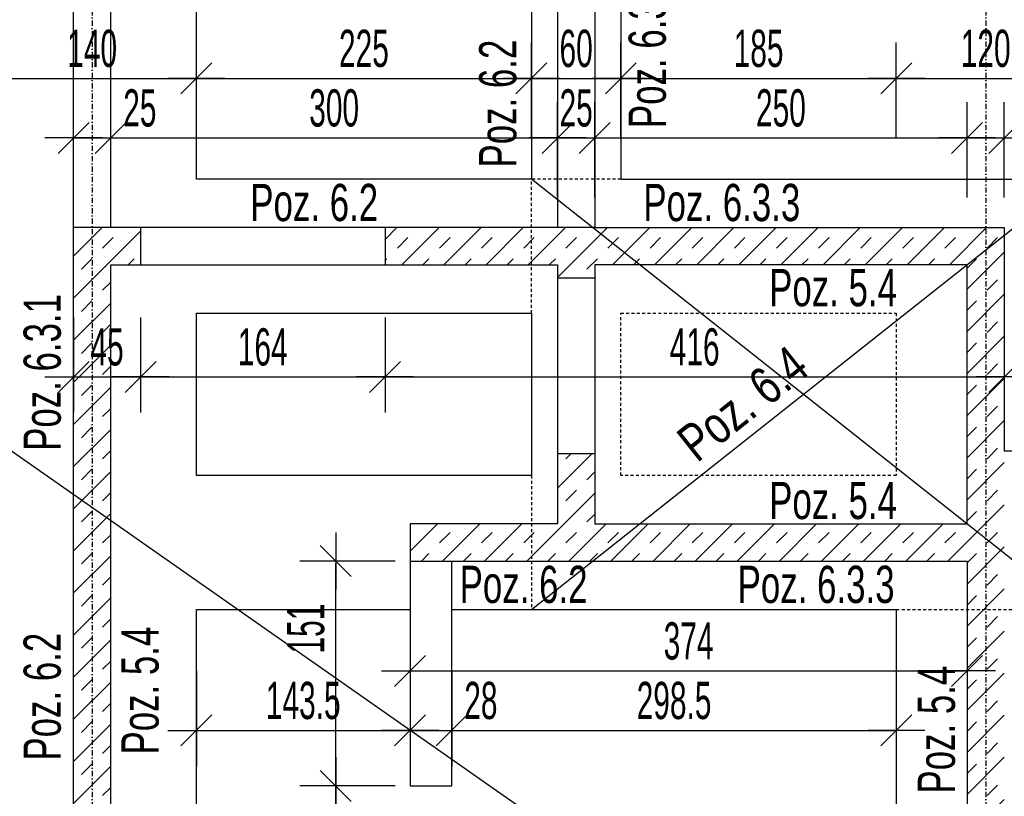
# Model space of a CAD drawing. Header units: millimetres. Extents: x -12386 to -7050, y -1495 to 2173.
# Tile 9 of 25: x -11054 to -10393, y 383 to 904. Entities that reach past the tile are written whole.
import ezdxf

# ---------------------------------------------------------------- set-up
doc = ezdxf.new("R2010")
doc.units = ezdxf.units.MM
doc.header["$LTSCALE"] = 10
doc.linetypes.add('MO', pattern=[0.7, 0.35, -0.17, 0.01, -0.17])
doc.linetypes.add('MP', pattern=[0.36, 0.2, -0.16])
for name, color, linetype in [('BA_szr', 1, 'Continuous'), ('BA_txs', 2, 'Continuous'), ('BA_wis', 2, 'Continuous'), ('BA_wym', 1, 'Continuous'), ('BD_lpm', 1, 'MP'), ('BD_osm', 1, 'MO'), ('BD_wic', 1, 'Continuous'), ('BD_wig', 3, 'Continuous')]:
    doc.layers.add(name, color=color, linetype=linetype)
doc.styles.add('BIKTS', font='bikromsw.shx', dxfattribs={"width": 0.8})
doc.styles.add('BIKWYM', font='bikromsw.shx', dxfattribs={"width": 0.6})
doc.dimstyles.new('BA_KR_100_cm', dxfattribs={"dimtxt": 25, "dimasz": 1.666667, "dimexe": 24, "dimexo": 0, "dimgap": 0, "dimtad": 0, "dimdec": 1, "dimrnd": 0.5, "dimzin": 9, "dimdsep": 46, "dimtxsty": 'BIKWYM', "dimblk": 'WYM-KR', "dimcen": 0, "dimdle": 20, "dimclrd": 256, "dimclre": 256, "dimclrt": 2, "dimadec": 0, "dimazin": 0, "dimtfac": 0.033333, "dimtdec": 1, "dimtmove": 0, "dimatfit": 3, "dimldrblk": 'WYM-KR', "dimfxl": 25, "dimfxlon": 1, "dimtvp": 0.8, "dimtolj": 1, "dimarcsym": 0})
pattern_1 = [(45, (-17157.522, -2282.496), (-14.142136, 14.142136), []), (45, (-17164.593, -2275.425), (-14.142136, 14.142136), [10, -10])]

# ---------------------------------------------------------------- blocks, each defined once
blk = doc.blocks.new('WYM-KR')
at = {"color": 7, "linetype": 'ByBlock'}
blk.add_line((6.24, 6.24), (-6.24, -6.24), dxfattribs=at)
at = {"linetype": 'ByBlock'}
blk.add_line((11.52, 0), (-11.52, 0), dxfattribs=at)
blk = doc.blocks.new('*D159')
at = {"layer": 'BA_wym', "lineweight": -2}
for p, q in [((-11755.58, 1759.85), (-11755.58, 1823.85)), ((-9055.58, 1759.85), (-9055.58, 1823.85)), ((-11753.91, 1799.85), (-9057.24, 1799.85))]:
    blk.add_line(p, q, dxfattribs=at)
at = {"layer": 'Defpoints', "color": 0}
for p in [(-9055.58, 1799.85), (-9055.58, 1126.35), (-11755.58, 806.35)]:
    blk.add_point(p, dxfattribs=at)
at = {"layer": 'BA_wym', "lineweight": -2, "xscale": 1.666666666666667, "yscale": 1.666666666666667, "zscale": 1.666666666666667, "rotation": 180}
blk.add_blockref('WYM-KR', (-11755.58, 1799.85), dxfattribs=at)
at = {"layer": 'BA_wym', "lineweight": -2, "xscale": 1.666666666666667, "yscale": 1.666666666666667, "zscale": 1.666666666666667}
blk.add_blockref('WYM-KR', (-9055.58, 1799.85), dxfattribs=at)
at = {"layer": 'BA_wym', "color": 2, "insert": (-10405.58, 1819.85), "char_height": 25, "attachment_point": 5, "style": 'BIKWYM'}
blk.add_mtext('\\A1;2700', dxfattribs=at)
blk = doc.blocks.new('*D161')
at = {"layer": 'BA_wym', "lineweight": -2}
for p, q in [((-11879.08, 1799.85), (-11879.08, 1863.85)), ((-8932.08, 1799.85), (-8932.08, 1863.85)), ((-11877.41, 1839.85), (-8933.74, 1839.85))]:
    blk.add_line(p, q, dxfattribs=at)
at = {"layer": 'Defpoints', "color": 0}
for p in [(-8932.08, 1839.85), (-11879.08, 806.35), (-8932.08, 806.35)]:
    blk.add_point(p, dxfattribs=at)
at = {"layer": 'BA_wym', "lineweight": -2, "xscale": 1.666666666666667, "yscale": 1.666666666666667, "zscale": 1.666666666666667, "rotation": 180}
blk.add_blockref('WYM-KR', (-11879.08, 1839.85), dxfattribs=at)
at = {"layer": 'BA_wym', "lineweight": -2, "xscale": 1.666666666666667, "yscale": 1.666666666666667, "zscale": 1.666666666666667}
blk.add_blockref('WYM-KR', (-8932.08, 1839.85), dxfattribs=at)
at = {"layer": 'BA_wym', "color": 2, "insert": (-10405.58, 1859.85), "char_height": 25, "attachment_point": 5, "style": 'BIKWYM'}
blk.add_mtext('\\A1;2947', dxfattribs=at)
blk = doc.blocks.new('*D286')
at = {"layer": 'BA_wym', "lineweight": -2}
for p, q in [((-10935.58, 467.05), (-10935.58, 403.05)), ((-10792.08, 467.05), (-10792.08, 403.05)), ((-10933.91, 427.05), (-10793.74, 427.05))]:
    blk.add_line(p, q, dxfattribs=at)
at = {"layer": 'Defpoints', "color": 0}
for p in [(-10935.58, 508.35), (-10792.08, 508.35), (-10792.08, 427.05)]:
    blk.add_point(p, dxfattribs=at)
at = {"layer": 'BA_wym', "lineweight": -2, "xscale": 1.666666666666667, "yscale": 1.666666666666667, "zscale": 1.666666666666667, "rotation": 180}
blk.add_blockref('WYM-KR', (-10935.58, 427.05), dxfattribs=at)
at = {"layer": 'BA_wym', "lineweight": -2, "xscale": 1.666666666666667, "yscale": 1.666666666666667, "zscale": 1.666666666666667}
blk.add_blockref('WYM-KR', (-10792.08, 427.05), dxfattribs=at)
at = {"layer": 'BA_wym', "color": 2, "insert": (-10863.83, 447.05), "char_height": 25, "attachment_point": 5, "style": 'BIKWYM'}
blk.add_mtext('\\A1;143.5', dxfattribs=at)
blk = doc.blocks.new('*D287')
at = {"layer": 'BA_wym', "lineweight": -2}
for p, q in [((-10792.08, 467.05), (-10792.08, 403.05)), ((-10764.08, 467.05), (-10764.08, 403.05)), ((-10793.74, 427.05), (-10795.41, 427.05)), ((-10792.08, 427.05), (-10764.08, 427.05)), ((-10762.41, 427.05), (-10728.36, 427.05))]:
    blk.add_line(p, q, dxfattribs=at)
at = {"layer": 'Defpoints', "color": 0}
for p in [(-10792.08, 508.35), (-10764.08, 508.35), (-10764.08, 427.05)]:
    blk.add_point(p, dxfattribs=at)
at = {"layer": 'BA_wym', "lineweight": -2, "xscale": 1.666666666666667, "yscale": 1.666666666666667, "zscale": 1.666666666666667}
blk.add_blockref('WYM-KR', (-10792.08, 427.05), dxfattribs=at)
at = {"layer": 'BA_wym', "lineweight": -2, "xscale": 1.666666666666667, "yscale": 1.666666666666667, "zscale": 1.666666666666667, "rotation": 180}
blk.add_blockref('WYM-KR', (-10764.08, 427.05), dxfattribs=at)
at = {"layer": 'BA_wym', "color": 2, "insert": (-10744.55, 447.05), "char_height": 25, "attachment_point": 5, "style": 'BIKWYM'}
blk.add_mtext('\\A1;28', dxfattribs=at)
blk = doc.blocks.new('*D288')
at = {"layer": 'BA_wym', "lineweight": -2}
for p, q in [((-10764.08, 467.05), (-10764.08, 403.05)), ((-10465.58, 467.05), (-10465.58, 403.05)), ((-10762.41, 427.05), (-10467.24, 427.05))]:
    blk.add_line(p, q, dxfattribs=at)
at = {"layer": 'Defpoints', "color": 0}
for p in [(-10764.08, 508.35), (-10465.58, 508.35), (-10465.58, 427.05)]:
    blk.add_point(p, dxfattribs=at)
at = {"layer": 'BA_wym', "lineweight": -2, "xscale": 1.666666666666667, "yscale": 1.666666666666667, "zscale": 1.666666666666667, "rotation": 180}
blk.add_blockref('WYM-KR', (-10764.08, 427.05), dxfattribs=at)
at = {"layer": 'BA_wym', "lineweight": -2, "xscale": 1.666666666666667, "yscale": 1.666666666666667, "zscale": 1.666666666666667}
blk.add_blockref('WYM-KR', (-10465.58, 427.05), dxfattribs=at)
at = {"layer": 'BA_wym', "color": 2, "insert": (-10614.83, 447.05), "char_height": 25, "attachment_point": 5, "style": 'BIKWYM'}
blk.add_mtext('\\A1;298.5', dxfattribs=at)
blk = doc.blocks.new('*D289')
at = {"layer": 'BA_wym', "lineweight": -2}
for p, q in [((-10792.08, 507.05), (-10792.08, 443.05)), ((-10418.08, 507.05), (-10418.08, 443.05)), ((-10790.41, 467.05), (-10419.74, 467.05))]:
    blk.add_line(p, q, dxfattribs=at)
at = {"layer": 'Defpoints', "color": 0}
for p in [(-10792.08, 540.85), (-10418.08, 540.85), (-10418.08, 467.05)]:
    blk.add_point(p, dxfattribs=at)
at = {"layer": 'BA_wym', "lineweight": -2, "xscale": 1.666666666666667, "yscale": 1.666666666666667, "zscale": 1.666666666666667, "rotation": 180}
blk.add_blockref('WYM-KR', (-10792.08, 467.05), dxfattribs=at)
at = {"layer": 'BA_wym', "lineweight": -2, "xscale": 1.666666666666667, "yscale": 1.666666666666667, "zscale": 1.666666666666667}
blk.add_blockref('WYM-KR', (-10418.08, 467.05), dxfattribs=at)
at = {"layer": 'BA_wym', "color": 2, "insert": (-10605.08, 487.05), "char_height": 25, "attachment_point": 5, "style": 'BIKWYM'}
blk.add_mtext('\\A1;374', dxfattribs=at)
blk = doc.blocks.new('*D290')
at = {"layer": 'BA_wym', "lineweight": -2}
for p, q in [((-11018.08, 704.53), (-11018.08, 640.53)), ((-10973.08, 704.53), (-10973.08, 640.53)), ((-11016.41, 664.53), (-10974.74, 664.53))]:
    blk.add_line(p, q, dxfattribs=at)
at = {"layer": 'Defpoints', "color": 0}
for p in [(-11018.08, 752.98), (-10973.08, 752.98), (-10973.08, 664.53)]:
    blk.add_point(p, dxfattribs=at)
at = {"layer": 'BA_wym', "lineweight": -2, "xscale": 1.666666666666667, "yscale": 1.666666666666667, "zscale": 1.666666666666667, "rotation": 180}
blk.add_blockref('WYM-KR', (-11018.08, 664.53), dxfattribs=at)
at = {"layer": 'BA_wym', "lineweight": -2, "xscale": 1.666666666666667, "yscale": 1.666666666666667, "zscale": 1.666666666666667}
blk.add_blockref('WYM-KR', (-10973.08, 664.53), dxfattribs=at)
at = {"layer": 'BA_wym', "color": 2, "insert": (-10995.58, 684.53), "char_height": 25, "attachment_point": 5, "style": 'BIKWYM'}
blk.add_mtext('\\A1;45', dxfattribs=at)
blk = doc.blocks.new('*D291')
at = {"layer": 'BA_wym', "lineweight": -2}
for p, q in [((-10973.08, 704.53), (-10973.08, 640.53)), ((-10808.93, 704.53), (-10808.93, 640.53)), ((-10971.41, 664.53), (-10810.6, 664.53))]:
    blk.add_line(p, q, dxfattribs=at)
at = {"layer": 'Defpoints', "color": 0}
for p in [(-10973.08, 752.98), (-10808.93, 739.85), (-10808.93, 664.53)]:
    blk.add_point(p, dxfattribs=at)
at = {"layer": 'BA_wym', "lineweight": -2, "xscale": 1.666666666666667, "yscale": 1.666666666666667, "zscale": 1.666666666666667, "rotation": 180}
blk.add_blockref('WYM-KR', (-10973.08, 664.53), dxfattribs=at)
at = {"layer": 'BA_wym', "lineweight": -2, "xscale": 1.666666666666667, "yscale": 1.666666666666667, "zscale": 1.666666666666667}
blk.add_blockref('WYM-KR', (-10808.93, 664.53), dxfattribs=at)
at = {"layer": 'BA_wym', "color": 2, "insert": (-10891, 684.53), "char_height": 25, "attachment_point": 5, "style": 'BIKWYM'}
blk.add_mtext('\\A1;164', dxfattribs=at)
blk = doc.blocks.new('*D292')
at = {"layer": 'BA_wym', "lineweight": -2}
for p, q in [((-10808.93, 704.53), (-10808.93, 640.53)), ((-10393.08, 704.53), (-10393.08, 640.53)), ((-10807.27, 664.53), (-10394.74, 664.53))]:
    blk.add_line(p, q, dxfattribs=at)
at = {"layer": 'Defpoints', "color": 0}
for p in [(-10393.08, 752.98), (-10808.93, 739.85), (-10393.08, 664.53)]:
    blk.add_point(p, dxfattribs=at)
at = {"layer": 'BA_wym', "lineweight": -2, "xscale": 1.666666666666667, "yscale": 1.666666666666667, "zscale": 1.666666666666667, "rotation": 180}
blk.add_blockref('WYM-KR', (-10808.93, 664.53), dxfattribs=at)
at = {"layer": 'BA_wym', "lineweight": -2, "xscale": 1.666666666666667, "yscale": 1.666666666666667, "zscale": 1.666666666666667}
blk.add_blockref('WYM-KR', (-10393.08, 664.53), dxfattribs=at)
at = {"layer": 'BA_wym', "color": 2, "insert": (-10601, 684.53), "char_height": 25, "attachment_point": 5, "style": 'BIKWYM'}
blk.add_mtext('\\A1;416', dxfattribs=at)
blk = doc.blocks.new('*D293')
at = {"layer": 'BA_wym', "lineweight": -2}
for p, q in [((-11018.08, 785.06), (-11018.08, 849.06)), ((-10993.08, 785.06), (-10993.08, 849.06)), ((-11019.74, 825.06), (-11021.41, 825.06)), ((-11018.08, 825.06), (-10993.08, 825.06)), ((-10991.41, 825.06), (-10957.36, 825.06))]:
    blk.add_line(p, q, dxfattribs=at)
at = {"layer": 'Defpoints', "color": 0}
for p in [(-10993.08, 825.06), (-11018.08, 764.85), (-10993.08, 739.85)]:
    blk.add_point(p, dxfattribs=at)
at = {"layer": 'BA_wym', "lineweight": -2, "xscale": 1.666666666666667, "yscale": 1.666666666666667, "zscale": 1.666666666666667}
blk.add_blockref('WYM-KR', (-11018.08, 825.06), dxfattribs=at)
at = {"layer": 'BA_wym', "lineweight": -2, "xscale": 1.666666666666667, "yscale": 1.666666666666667, "zscale": 1.666666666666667, "rotation": 180}
blk.add_blockref('WYM-KR', (-10993.08, 825.06), dxfattribs=at)
at = {"layer": 'BA_wym', "color": 2, "insert": (-10973.55, 845.06), "char_height": 25, "attachment_point": 5, "style": 'BIKWYM'}
blk.add_mtext('\\A1;25', dxfattribs=at)
blk = doc.blocks.new('*D294')
at = {"layer": 'BA_wym', "lineweight": -2}
for p, q in [((-10993.08, 785.06), (-10993.08, 849.06)), ((-10693.08, 785.06), (-10693.08, 849.06)), ((-10991.41, 825.06), (-10694.74, 825.06))]:
    blk.add_line(p, q, dxfattribs=at)
at = {"layer": 'Defpoints', "color": 0}
for p in [(-10693.08, 825.06), (-10993.08, 739.85), (-10693.08, 730.85)]:
    blk.add_point(p, dxfattribs=at)
at = {"layer": 'BA_wym', "lineweight": -2, "xscale": 1.666666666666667, "yscale": 1.666666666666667, "zscale": 1.666666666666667, "rotation": 180}
blk.add_blockref('WYM-KR', (-10993.08, 825.06), dxfattribs=at)
at = {"layer": 'BA_wym', "lineweight": -2, "xscale": 1.666666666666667, "yscale": 1.666666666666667, "zscale": 1.666666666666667}
blk.add_blockref('WYM-KR', (-10693.08, 825.06), dxfattribs=at)
at = {"layer": 'BA_wym', "color": 2, "insert": (-10843.08, 845.06), "char_height": 25, "attachment_point": 5, "style": 'BIKWYM'}
blk.add_mtext('\\A1;300', dxfattribs=at)
blk = doc.blocks.new('*D295')
at = {"layer": 'BA_wym', "lineweight": -2}
for p, q in [((-10693.08, 785.06), (-10693.08, 849.06)), ((-10668.08, 785.06), (-10668.08, 849.06)), ((-10694.74, 825.06), (-10696.41, 825.06)), ((-10693.08, 825.06), (-10668.08, 825.06)), ((-10666.41, 825.06), (-10664.74, 825.06))]:
    blk.add_line(p, q, dxfattribs=at)
at = {"layer": 'Defpoints', "color": 0}
for p in [(-10668.08, 825.06), (-10693.08, 730.85), (-10668.08, 730.85)]:
    blk.add_point(p, dxfattribs=at)
at = {"layer": 'BA_wym', "lineweight": -2, "xscale": 1.666666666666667, "yscale": 1.666666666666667, "zscale": 1.666666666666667}
blk.add_blockref('WYM-KR', (-10693.08, 825.06), dxfattribs=at)
at = {"layer": 'BA_wym', "lineweight": -2, "xscale": 1.666666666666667, "yscale": 1.666666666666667, "zscale": 1.666666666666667, "rotation": 180}
blk.add_blockref('WYM-KR', (-10668.08, 825.06), dxfattribs=at)
at = {"layer": 'BA_wym', "color": 2, "insert": (-10680.58, 845.06), "char_height": 25, "attachment_point": 5, "style": 'BIKWYM'}
blk.add_mtext('\\A1;25', dxfattribs=at)
blk = doc.blocks.new('*D296')
at = {"layer": 'BA_wym', "lineweight": -2}
for p, q in [((-10668.08, 785.06), (-10668.08, 849.06)), ((-10418.08, 785.06), (-10418.08, 849.06)), ((-10666.41, 825.06), (-10419.74, 825.06))]:
    blk.add_line(p, q, dxfattribs=at)
at = {"layer": 'Defpoints', "color": 0}
for p in [(-10418.08, 825.06), (-10418.08, 739.85), (-10668.08, 730.85)]:
    blk.add_point(p, dxfattribs=at)
at = {"layer": 'BA_wym', "lineweight": -2, "xscale": 1.666666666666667, "yscale": 1.666666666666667, "zscale": 1.666666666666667, "rotation": 180}
blk.add_blockref('WYM-KR', (-10668.08, 825.06), dxfattribs=at)
at = {"layer": 'BA_wym', "lineweight": -2, "xscale": 1.666666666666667, "yscale": 1.666666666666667, "zscale": 1.666666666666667}
blk.add_blockref('WYM-KR', (-10418.08, 825.06), dxfattribs=at)
at = {"layer": 'BA_wym', "color": 2, "insert": (-10543.08, 845.06), "char_height": 25, "attachment_point": 5, "style": 'BIKWYM'}
blk.add_mtext('\\A1;250', dxfattribs=at)
blk = doc.blocks.new('*D297')
at = {"layer": 'BA_wym', "lineweight": -2}
for p, q in [((-10418.08, 785.06), (-10418.08, 849.06)), ((-10393.08, 785.06), (-10393.08, 849.06)), ((-10419.74, 825.06), (-10421.41, 825.06)), ((-10418.08, 825.06), (-10393.08, 825.06)), ((-10391.41, 825.06), (-10357.36, 825.06))]:
    blk.add_line(p, q, dxfattribs=at)
at = {"layer": 'Defpoints', "color": 0}
for p in [(-10393.08, 825.06), (-10393.08, 764.85), (-10418.08, 739.85)]:
    blk.add_point(p, dxfattribs=at)
at = {"layer": 'BA_wym', "lineweight": -2, "xscale": 1.666666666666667, "yscale": 1.666666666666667, "zscale": 1.666666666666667}
blk.add_blockref('WYM-KR', (-10418.08, 825.06), dxfattribs=at)
at = {"layer": 'BA_wym', "lineweight": -2, "xscale": 1.666666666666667, "yscale": 1.666666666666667, "zscale": 1.666666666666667, "rotation": 180}
blk.add_blockref('WYM-KR', (-10393.08, 825.06), dxfattribs=at)
at = {"layer": 'BA_wym', "color": 2, "insert": (-10373.55, 845.06), "char_height": 25, "attachment_point": 5, "style": 'BIKWYM'}
blk.add_mtext('\\A1;25', dxfattribs=at)
blk = doc.blocks.new('*D298')
at = {"layer": 'BA_wym', "lineweight": -2}
for p, q in [((-11075.58, 825.06), (-11075.58, 889.06)), ((-10935.58, 825.06), (-10935.58, 889.06)), ((-11073.91, 865.06), (-10937.24, 865.06))]:
    blk.add_line(p, q, dxfattribs=at)
at = {"layer": 'Defpoints', "color": 0}
for p in [(-10935.58, 865.06), (-10935.58, 797.35), (-11075.58, 775.59)]:
    blk.add_point(p, dxfattribs=at)
at = {"layer": 'BA_wym', "lineweight": -2, "xscale": 1.666666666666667, "yscale": 1.666666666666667, "zscale": 1.666666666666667, "rotation": 180}
blk.add_blockref('WYM-KR', (-11075.58, 865.06), dxfattribs=at)
at = {"layer": 'BA_wym', "lineweight": -2, "xscale": 1.666666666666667, "yscale": 1.666666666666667, "zscale": 1.666666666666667}
blk.add_blockref('WYM-KR', (-10935.58, 865.06), dxfattribs=at)
at = {"layer": 'BA_wym', "color": 2, "insert": (-11005.58, 885.06), "char_height": 25, "attachment_point": 5, "style": 'BIKWYM'}
blk.add_mtext('\\A1;140', dxfattribs=at)
blk = doc.blocks.new('*D299')
at = {"layer": 'BA_wym', "lineweight": -2}
for p, q in [((-10935.58, 825.06), (-10935.58, 889.06)), ((-10710.58, 825.06), (-10710.58, 889.06)), ((-10933.91, 865.06), (-10712.24, 865.06))]:
    blk.add_line(p, q, dxfattribs=at)
at = {"layer": 'Defpoints', "color": 0}
for p in [(-10710.58, 865.06), (-10935.58, 797.35), (-10710.58, 797.35)]:
    blk.add_point(p, dxfattribs=at)
at = {"layer": 'BA_wym', "lineweight": -2, "xscale": 1.666666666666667, "yscale": 1.666666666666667, "zscale": 1.666666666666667, "rotation": 180}
blk.add_blockref('WYM-KR', (-10935.58, 865.06), dxfattribs=at)
at = {"layer": 'BA_wym', "lineweight": -2, "xscale": 1.666666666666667, "yscale": 1.666666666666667, "zscale": 1.666666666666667}
blk.add_blockref('WYM-KR', (-10710.58, 865.06), dxfattribs=at)
at = {"layer": 'BA_wym', "color": 2, "insert": (-10823.08, 885.06), "char_height": 25, "attachment_point": 5, "style": 'BIKWYM'}
blk.add_mtext('\\A1;225', dxfattribs=at)
blk = doc.blocks.new('*D300')
at = {"layer": 'BA_wym', "lineweight": -2}
for p, q in [((-10710.58, 825.06), (-10710.58, 889.06)), ((-10650.58, 825.06), (-10650.58, 889.06)), ((-10708.91, 865.06), (-10652.24, 865.06))]:
    blk.add_line(p, q, dxfattribs=at)
at = {"layer": 'Defpoints', "color": 0}
for p in [(-10650.58, 865.06), (-10710.58, 797.35), (-10650.58, 797.35)]:
    blk.add_point(p, dxfattribs=at)
at = {"layer": 'BA_wym', "lineweight": -2, "xscale": 1.666666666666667, "yscale": 1.666666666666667, "zscale": 1.666666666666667, "rotation": 180}
blk.add_blockref('WYM-KR', (-10710.58, 865.06), dxfattribs=at)
at = {"layer": 'BA_wym', "lineweight": -2, "xscale": 1.666666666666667, "yscale": 1.666666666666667, "zscale": 1.666666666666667}
blk.add_blockref('WYM-KR', (-10650.58, 865.06), dxfattribs=at)
at = {"layer": 'BA_wym', "color": 2, "insert": (-10680.58, 885.06), "char_height": 25, "attachment_point": 5, "style": 'BIKWYM'}
blk.add_mtext('\\A1;60', dxfattribs=at)
blk = doc.blocks.new('*D301')
at = {"layer": 'BA_wym', "lineweight": -2}
for p, q in [((-10650.58, 825.06), (-10650.58, 889.06)), ((-10465.58, 825.06), (-10465.58, 889.06)), ((-10648.91, 865.06), (-10467.24, 865.06))]:
    blk.add_line(p, q, dxfattribs=at)
at = {"layer": 'Defpoints', "color": 0}
for p in [(-10465.58, 865.06), (-10650.58, 797.35), (-10465.58, 707.35)]:
    blk.add_point(p, dxfattribs=at)
at = {"layer": 'BA_wym', "lineweight": -2, "xscale": 1.666666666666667, "yscale": 1.666666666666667, "zscale": 1.666666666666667, "rotation": 180}
blk.add_blockref('WYM-KR', (-10650.58, 865.06), dxfattribs=at)
at = {"layer": 'BA_wym', "lineweight": -2, "xscale": 1.666666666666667, "yscale": 1.666666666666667, "zscale": 1.666666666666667}
blk.add_blockref('WYM-KR', (-10465.58, 865.06), dxfattribs=at)
at = {"layer": 'BA_wym', "color": 2, "insert": (-10558.08, 885.06), "char_height": 25, "attachment_point": 5, "style": 'BIKWYM'}
blk.add_mtext('\\A1;185', dxfattribs=at)
blk = doc.blocks.new('*D302')
at = {"layer": 'BA_wym', "lineweight": -2}
for p, q in [((-10465.58, 825.06), (-10465.58, 889.06)), ((-10345.58, 825.06), (-10345.58, 889.06)), ((-10463.91, 865.06), (-10347.24, 865.06))]:
    blk.add_line(p, q, dxfattribs=at)
at = {"layer": 'Defpoints', "color": 0}
for p in [(-10345.58, 865.06), (-10345.58, 797.35), (-10465.58, 707.35)]:
    blk.add_point(p, dxfattribs=at)
at = {"layer": 'BA_wym', "lineweight": -2, "xscale": 1.666666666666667, "yscale": 1.666666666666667, "zscale": 1.666666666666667, "rotation": 180}
blk.add_blockref('WYM-KR', (-10465.58, 865.06), dxfattribs=at)
at = {"layer": 'BA_wym', "lineweight": -2, "xscale": 1.666666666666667, "yscale": 1.666666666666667, "zscale": 1.666666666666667}
blk.add_blockref('WYM-KR', (-10345.58, 865.06), dxfattribs=at)
at = {"layer": 'BA_wym', "color": 2, "insert": (-10405.58, 885.06), "char_height": 25, "attachment_point": 5, "style": 'BIKWYM'}
blk.add_mtext('\\A1;120', dxfattribs=at)
blk = doc.blocks.new('*D303')
at = {"layer": 'BA_wym', "lineweight": -2}
for p, q in [((-10393.08, 785.06), (-10393.08, 849.06)), ((-10182.08, 785.06), (-10182.08, 849.06)), ((-10391.41, 825.06), (-10183.74, 825.06))]:
    blk.add_line(p, q, dxfattribs=at)
at = {"layer": 'Defpoints', "color": 0}
for p in [(-10182.08, 825.06), (-10393.08, 764.85), (-10182.08, 764.85)]:
    blk.add_point(p, dxfattribs=at)
at = {"layer": 'BA_wym', "lineweight": -2, "xscale": 1.666666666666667, "yscale": 1.666666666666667, "zscale": 1.666666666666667, "rotation": 180}
blk.add_blockref('WYM-KR', (-10393.08, 825.06), dxfattribs=at)
at = {"layer": 'BA_wym', "lineweight": -2, "xscale": 1.666666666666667, "yscale": 1.666666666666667, "zscale": 1.666666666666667}
blk.add_blockref('WYM-KR', (-10182.08, 825.06), dxfattribs=at)
at = {"layer": 'BA_wym', "color": 2, "insert": (-10287.58, 845.06), "char_height": 25, "attachment_point": 5, "style": 'BIKWYM'}
blk.add_mtext('\\A1;211', dxfattribs=at)
blk = doc.blocks.new('*D325')
at = {"layer": 'BA_wym', "lineweight": -2}
for p, q in [((-11202.88, 540.85), (-11266.88, 540.85)), ((-11242.88, 539.19), (-11242.88, 230.52)), ((-11202.88, 228.85), (-11266.88, 228.85))]:
    blk.add_line(p, q, dxfattribs=at)
at = {"layer": 'Defpoints', "color": 0}
for p in [(-10792.08, 540.85), (-11242.88, 228.85), (-11202.88, 228.85)]:
    blk.add_point(p, dxfattribs=at)
at = {"layer": 'BA_wym', "lineweight": -2, "xscale": 1.666666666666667, "yscale": 1.666666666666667, "zscale": 1.666666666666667}
for p, rotation in [((-11242.88, 540.85), 90), ((-11242.88, 228.85), 270)]:
    blk.add_blockref('WYM-KR', p, dxfattribs=dict(at, rotation=rotation))
at = {"layer": 'BA_wym', "color": 2, "insert": (-11262.88, 384.85), "char_height": 25, "attachment_point": 5, "rotation": 90, "style": 'BIKWYM'}
blk.add_mtext('\\A1;312', dxfattribs=at)
blk = doc.blocks.new('*D335')
at = {"layer": 'BA_wym', "lineweight": -2}
for p, q in [((-10802.05, 389.85), (-10866.05, 389.85)), ((-10842.05, 388.19), (-10842.05, 263.02)), ((-10882.05, 261.35), (-10818.05, 261.35))]:
    blk.add_line(p, q, dxfattribs=at)
at = {"layer": 'Defpoints', "color": 0}
for p in [(-10802.05, 389.85), (-10882.05, 261.35), (-10842.05, 261.35)]:
    blk.add_point(p, dxfattribs=at)
at = {"layer": 'BA_wym', "lineweight": -2, "xscale": 1.666666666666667, "yscale": 1.666666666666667, "zscale": 1.666666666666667}
for p, rotation in [((-10842.05, 389.85), 90), ((-10842.05, 261.35), 270)]:
    blk.add_blockref('WYM-KR', p, dxfattribs=dict(at, rotation=rotation))
at = {"layer": 'BA_wym', "color": 2, "insert": (-10862.05, 331.91), "char_height": 25, "attachment_point": 5, "rotation": 90, "style": 'BIKWYM'}
blk.add_mtext('\\A1;128.5', dxfattribs=at)
blk = doc.blocks.new('*D336')
at = {"layer": 'BA_wym', "lineweight": -2}
for p, q in [((-10802.05, 540.85), (-10866.05, 540.85)), ((-10842.05, 391.52), (-10842.05, 539.19)), ((-10802.05, 389.85), (-10866.05, 389.85))]:
    blk.add_line(p, q, dxfattribs=at)
at = {"layer": 'Defpoints', "color": 0}
for p in [(-10842.05, 540.85), (-10802.05, 540.85), (-10802.05, 389.85)]:
    blk.add_point(p, dxfattribs=at)
at = {"layer": 'BA_wym', "lineweight": -2, "xscale": 1.666666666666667, "yscale": 1.666666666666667, "zscale": 1.666666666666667}
for p, rotation in [((-10842.05, 540.85), 90), ((-10842.05, 389.85), 270)]:
    blk.add_blockref('WYM-KR', p, dxfattribs=dict(at, rotation=rotation))
at = {"layer": 'BA_wym', "color": 2, "insert": (-10862.05, 495.48), "char_height": 25, "attachment_point": 5, "rotation": 90, "style": 'BIKWYM'}
blk.add_mtext('\\A1;151', dxfattribs=at)

msp = doc.modelspace()

# ---------------------------------------------------------------- hatches: boundary and pattern name
at = {"layer": 'BA_szr'}
h = msp.add_hatch(dxfattribs=at)
h.set_pattern_fill('BIK_ZELBET', color=256, scale=100, angle=45, pattern_type=2)
h.set_pattern_definition(pattern_1)
h.paths.add_polyline_path([(-11018.08, 228.85), (-11018.08, 203.85), (-10973.08, 203.85), (-10973.08, 228.85), (-10993.08, 228.85), (-10993.08, 739.85), (-10973.08, 739.85), (-10973.08, 764.85), (-10993.08, 764.85), (-11018.08, 764.85)])
h = msp.add_hatch(dxfattribs=at)
h.set_pattern_fill('BIK_ZELBET', color=256, scale=100, angle=45, pattern_type=2)
h.set_pattern_definition(pattern_1)
h.paths.add_polyline_path([(-10809.08, 739.85), (-10693.08, 739.85), (-10693.08, 730.85), (-10668.08, 730.85), (-10668.08, 739.85), (-10418.08, 739.85), (-10418.08, 565.85), (-10668.08, 565.85), (-10668.08, 612.85), (-10693.08, 612.85), (-10693.11, 565.85), (-10792.08, 565.85), (-10792.08, 540.85), (-10418.08, 540.85), (-10418.08, 228.85), (-10809.08, 228.85), (-10809.08, 203.85), (-10393.08, 203.85), (-10393.08, 228.85), (-10393.08, 764.85), (-10418.08, 764.85), (-10809.08, 764.85)])

# ---------------------------------------------------------------- linework, layer by layer
at = {"layer": 'BA_wis'}
for points in [[(-10710.58, 797.35), (-10935.58, 797.35), (-10935.58, 986.35), (-10710.58, 986.35)], [(-10345.58, 632.35), (-10199.58, 632.35), (-10199.58, 986.35), (-10650.58, 986.35), (-10650.58, 797.35), (-10345.58, 797.35)]]:
    msp.add_lwpolyline(points, close=True, dxfattribs=at)
for points in [[(-10935.58, 598.35), (-10935.58, 707.35), (-10710.58, 707.35), (-10710.61, 598.35), (-10935.58, 598.35)], [(-10792.08, 540.85), (-10792.08, 389.85), (-10764.08, 389.85), (-10764.08, 540.85)], [(-10935.58, 508.35), (-10792.08, 508.35)], [(-10764.08, 508.35), (-10465.58, 508.35), (-10465.58, 261.35), (-10935.58, 261.35), (-10935.58, 508.35)]]:
    msp.add_lwpolyline(points, dxfattribs=at)
at = {"layer": 'BD_lpm', "color": 2}
for p, q in [((-10650.58, 797.35), (-10710.58, 797.35)), ((-10465.58, 508.35), (-10345.58, 508.35))]:
    msp.add_line(p, q, dxfattribs=at)
for points in [[(-10710.58, 707.35), (-10710.58, 797.35)], [(-10710.61, 598.35), (-10710.63, 508.35)]]:
    msp.add_lwpolyline(points, dxfattribs=at)
msp.add_lwpolyline([(-10650.58, 707.35), (-10465.58, 707.35), (-10465.58, 598.35), (-10650.58, 598.35)], close=True, dxfattribs=at)
at = {"layer": 'BD_osm'}
for points in [[(-11005.58, 1939.85), (-11005.58, -1374.65)], [(-10405.58, 1939.85), (-10405.58, -1374.65)]]:
    msp.add_lwpolyline(points, dxfattribs=at)
at = {"layer": 'BD_wic'}
for points in [[(-9103.08, -756.15), (-11708.08, 1068.85)], [(-10710.63, 508.35), (-10345.58, 797.35)], [(-10345.58, 508.35), (-10710.58, 797.35)]]:
    msp.add_lwpolyline(points, dxfattribs=at)
at = {"layer": 'BD_wig'}
for p, q in [((-10973.08, 764.85), (-10973.08, 739.85)), ((-10808.93, 764.85), (-10808.93, 739.85))]:
    msp.add_line(p, q, dxfattribs=at)
for points in [[(-11018.08, 228.85), (-11018.08, 1043.85), (-11683.08, 1043.85), (-11683.08, 123.85), (-11168.08, 123.85), (-11168.08, 228.85), (-11018.08, 228.85)], [(-10393.08, 614.85), (-10182.08, 614.85), (-10182.08, 1043.85), (-10668.08, 1043.85), (-10668.08, 764.85), (-10393.08, 764.85), (-10393.08, 614.85)], [(-10993.08, 764.85), (-11018.08, 764.85)], [(-10668.08, 764.85), (-10693.08, 764.85)], [(-10993.08, 739.85), (-10693.08, 739.85), (-10693.11, 565.85), (-10792.08, 565.85), (-10792.08, 540.85), (-10418.08, 540.85), (-10418.08, 228.85), (-10993.08, 228.85), (-10993.08, 739.85)], [(-10668.08, 730.85), (-10693.08, 730.85)], [(-10668.08, 612.85), (-10693.08, 612.85)]]:
    msp.add_lwpolyline(points, dxfattribs=at)
for points in [[(-10693.08, 764.85), (-10993.08, 764.85), (-10993.08, 1043.85), (-10693.08, 1043.85)], [(-10668.08, 565.85), (-10418.08, 565.85), (-10418.08, 739.85), (-10668.08, 739.85)]]:
    msp.add_lwpolyline(points, close=True, dxfattribs=at)

# ---------------------------------------------------------------- texts
at = {"layer": 'BA_txs', "style": 'BIKTS'}
for s, rotation, width, p in [('Poz. 6.3.4', 90, 0.7, (-10620.35, 831.69)), ('Poz. 6.2', 90, 0.7, (-10720.76, 805.2)), ('Poz. 6.3.1', 90, 0.7, (-11026.64, 614.87)), ('Poz. 6.4', 38.36752, 0.8, (-10599.47, 606.44)), ('Poz. 5.4', 90, 0.7, (-10960.93, 410.92)), ('Poz. 6.2', 90, 0.7, (-11026.64, 406.83)), ('Poz. 5.4', 90, 0.7, (-10426.21, 384.69))]:
    msp.add_text(s, height=25, rotation=rotation, dxfattribs=dict(at, width=width)).set_placement(p)
at = {"layer": 'BA_txs', "style": 'BIKTS', "width": 0.7}
for s, p in [('Poz. 6.2', (-10899.39, 769.19)), ('Poz. 6.3.3', (-10635.44, 769.19)), ('Poz. 5.4', (-10550.98, 712.04)), ('Poz. 5.4', (-10550.98, 569.06))]:
    msp.add_text(s, height=25, dxfattribs=at).set_placement(p)
at = {"layer": 'BD_lpm', "color": 2, "style": 'BIKTS', "width": 0.7}
for s, p in [('Poz. 6.2', (-10758.81, 512.69)), ('Poz. 6.3.3', (-10572.14, 512.69))]:
    msp.add_text(s, height=25, dxfattribs=at).set_placement(p)

# ---------------------------------------------------------------- dimensions: what is measured, and where the dimension line sits
at = {"layer": 'BA_wym'}
for base, p1, p2, picture, middle in [((-8932.08, 1839.85), (-11879.08, 806.35), (-8932.08, 806.35), '*D161', (-10405.58, 1859.85)), ((-9055.58, 1799.85), (-11755.58, 806.35), (-9055.58, 1126.35), '*D159', (-10405.58, 1819.85)), ((-10935.58, 865.06), (-11075.58, 775.59), (-10935.58, 797.35), '*D298', (-11005.58, 885.06)), ((-10710.58, 865.06), (-10935.58, 797.35), (-10710.58, 797.35), '*D299', (-10823.08, 885.06)), ((-10650.58, 865.06), (-10710.58, 797.35), (-10650.58, 797.35), '*D300', (-10680.58, 885.06)), ((-10465.58, 865.06), (-10650.58, 797.35), (-10465.58, 707.35), '*D301', (-10558.08, 885.06)), ((-10345.58, 865.06), (-10465.58, 707.35), (-10345.58, 797.35), '*D302', (-10405.58, 885.06)), ((-10993.08, 825.06), (-11018.08, 764.85), (-10993.08, 739.85), '*D293', (-10973.55, 845.06)), ((-10693.08, 825.06), (-10993.08, 739.85), (-10693.08, 730.85), '*D294', (-10843.08, 845.06)), ((-10418.08, 825.06), (-10668.08, 730.85), (-10418.08, 739.85), '*D296', (-10543.08, 845.06)), ((-10393.08, 825.06), (-10418.08, 739.85), (-10393.08, 764.85), '*D297', (-10373.55, 845.06)), ((-10182.08, 825.06), (-10393.08, 764.85), (-10182.08, 764.85), '*D303', (-10287.58, 845.06)), ((-10973.08, 664.53), (-11018.08, 752.98), (-10973.08, 752.98), '*D290', (-10995.58, 684.53)), ((-10808.9328, 664.5269), (-10973.0758, 752.9837), (-10808.9328, 739.8524), '*D291', (-10891.0043, 684.5269)), ((-10393.0758, 664.5269), (-10808.9328, 739.8524), (-10393.0758, 752.9833), '*D292', (-10601.0043, 684.5269)), ((-10418.08, 467.05), (-10792.08, 540.85), (-10418.08, 540.85), '*D289', (-10605.08, 487.05)), ((-10792.08, 427.05), (-10935.58, 508.35), (-10792.08, 508.35), '*D286', (-10863.83, 447.05)), ((-10764.08, 427.05), (-10792.08, 508.35), (-10764.08, 508.35), '*D287', (-10744.55, 447.05)), ((-10465.58, 427.05), (-10764.08, 508.35), (-10465.58, 508.35), '*D288', (-10614.83, 447.05))]:
    dim = msp.add_linear_dim(base=base, p1=p1, p2=p2, dimstyle='BA_KR_100_cm', override={"dimblk": 'WYM-KR', "dimatfit": 1, "dimfxl": 40}, dxfattribs=at)
    dim.commit()
    dim.dimension.update_dxf_attribs({"geometry": picture, "text_midpoint": middle})
dim = msp.add_linear_dim(base=(-10668.08, 825.06), p1=(-10693.08, 730.85), p2=(-10668.08, 730.85), dimstyle='BA_KR_100_cm', override={"dimblk": 'WYM-KR', "dimatfit": 1, "dimfxl": 40}, dxfattribs=at)
dim.commit()
dim.dimension.update_dxf_attribs({"geometry": '*D295', "text_midpoint": (-10680.58, 825.06), "dimtype": 160})
dim = msp.add_linear_dim(base=(-11242.88, 228.85), p1=(-10792.08, 540.85), p2=(-11202.88, 228.85), angle=90, dimstyle='BA_KR_100_cm', override={"dimblk": 'WYM-KR', "dimatfit": 1, "dimfxl": 40}, dxfattribs=at)
dim.commit()
dim.dimension.update_dxf_attribs({"geometry": '*D325', "text_midpoint": (-11262.88, 384.85)})
for base, p2, picture, middle in [((-10842.05, 540.85), (-10802.05, 540.85), '*D336', (-10842.05, 495.48)), ((-10842.05, 261.35), (-10882.05, 261.35), '*D335', (-10842.05, 331.91))]:
    dim = msp.add_linear_dim(base=base, p1=(-10802.05, 389.85), p2=p2, angle=90, dimstyle='BA_KR_100_cm', override={"dimblk": 'WYM-KR', "dimatfit": 1, "dimfxl": 40}, dxfattribs=at)
    dim.commit()
    dim.dimension.update_dxf_attribs({"geometry": picture, "text_midpoint": middle, "dimtype": 160})

doc.saveas('drawing.dxf')
